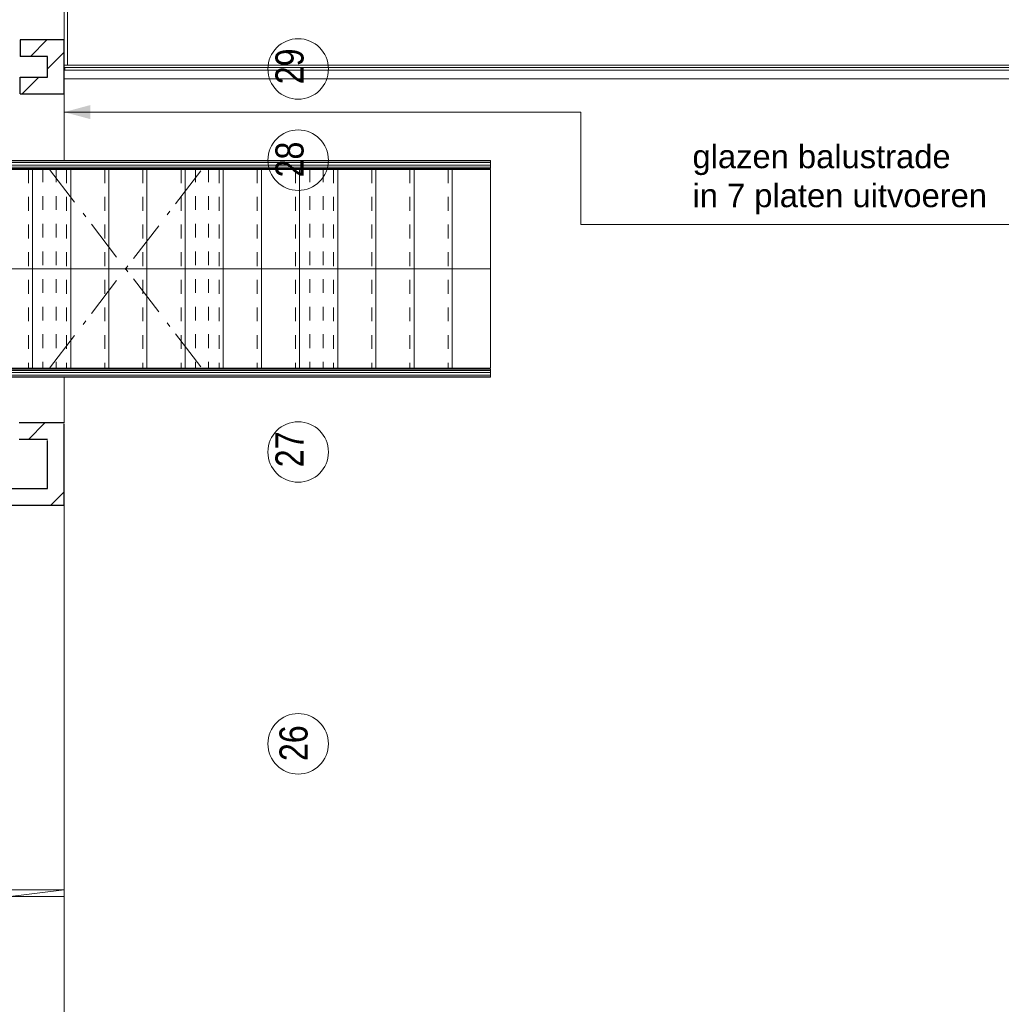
# Model space of a CAD drawing. Header units: millimetres. Extents: x 274611 to 749520, y 175257 to 298905.
# Tile 111 of 251: x 548504 to 554421, y 215771 to 221710. Entities that reach past the tile are written whole.
import ezdxf

# ---------------------------------------------------------------- set-up
doc = ezdxf.new("R2010")
doc.units = ezdxf.units.MM
doc.header["$LTSCALE"] = 400
doc.linetypes.add('STYLE_01', pattern=[0.416641, 0.208282, -0.208359])
doc.linetypes.add('STYLE_06', pattern=[1.041641, 0.625, -0.208282, 0.069427, -0.138931])
for name, color, linetype, lineweight in [('leuning', 43, 'Continuous', 5), ('mat-baksteen', 5, 'Continuous', 25), ('None', 7, 'Continuous', 9), ('Tekst', 140, 'Continuous', 15)]:
    doc.layers.add(name, color=color, linetype=linetype, lineweight=lineweight)
doc.styles.add('Arial', font='arial.ttf', dxfattribs={"height": 211.666667})
doc.styles.add('Arial Narrow', font='ARIALN.TTF', dxfattribs={"height": 222.25})

# ---------------------------------------------------------------- blocks, each defined once
blk = doc.blocks.new('*U277')
at = {"layer": 'None', "color": 8, "linetype": 'Continuous', "lineweight": 5}
for p, q in [((28845.9, 2244.8), (29100.9, 2244.8)), ((29100.9, 2244.8), (29100.9, 1044.8)), ((29100.9, 1044.8), (28845.9, 1044.8))]:
    blk.add_line(p, q, dxfattribs=at)
at = {"layer": 'None', "color": 8, "linetype": 'STYLE_01', "lineweight": 5}
blk.add_line((28845.9, 2244.8), (28845.9, 1044.8), dxfattribs=at)
blk = doc.blocks.new('*U278')
at = {"layer": 'None', "color": 8, "linetype": 'Continuous', "lineweight": 5}
for p, q in [((29075.9, 2244.8), (29330.9, 2244.8)), ((29330.9, 2244.8), (29330.9, 1044.8)), ((29330.9, 1044.8), (29075.9, 1044.8))]:
    blk.add_line(p, q, dxfattribs=at)
at = {"layer": 'None', "color": 8, "linetype": 'STYLE_01', "lineweight": 5}
blk.add_line((29075.9, 2244.8), (29075.9, 1044.8), dxfattribs=at)
blk = doc.blocks.new('*U279')
at = {"layer": 'None', "color": 8, "linetype": 'Continuous', "lineweight": 5}
for p, q in [((29305.9, 2244.8), (29560.9, 2244.8)), ((29560.9, 2244.8), (29560.9, 1044.8)), ((29560.9, 1044.8), (29305.9, 1044.8))]:
    blk.add_line(p, q, dxfattribs=at)
at = {"layer": 'None', "color": 8, "linetype": 'STYLE_01', "lineweight": 5}
blk.add_line((29305.9, 2244.8), (29305.9, 1044.8), dxfattribs=at)
blk = doc.blocks.new('*U280')
at = {"layer": 'None', "color": 8, "linetype": 'Continuous', "lineweight": 5}
for p, q in [((29535.9, 2244.8), (29790.9, 2244.8)), ((29790.9, 2244.8), (29790.9, 1044.8)), ((29790.9, 1044.8), (29535.9, 1044.8))]:
    blk.add_line(p, q, dxfattribs=at)
at = {"layer": 'None', "color": 8, "linetype": 'STYLE_01', "lineweight": 5}
blk.add_line((29535.9, 2244.8), (29535.9, 1044.8), dxfattribs=at)
blk = doc.blocks.new('*U281')
at = {"layer": 'None', "color": 8, "linetype": 'Continuous', "lineweight": 5}
for p, q in [((29765.9, 2244.8), (30020.9, 2244.8)), ((30020.9, 2244.8), (30020.9, 1044.8)), ((30020.9, 1044.8), (29765.9, 1044.8))]:
    blk.add_line(p, q, dxfattribs=at)
at = {"layer": 'None', "color": 8, "linetype": 'STYLE_01', "lineweight": 5}
blk.add_line((29765.9, 2244.8), (29765.9, 1044.8), dxfattribs=at)
blk = doc.blocks.new('*U282')
at = {"layer": 'None', "color": 8, "linetype": 'Continuous', "lineweight": 5}
for p, q in [((29995.9, 2244.8), (30250.9, 2244.8)), ((30250.9, 2244.8), (30250.9, 1044.8)), ((30250.9, 1044.8), (29995.9, 1044.8))]:
    blk.add_line(p, q, dxfattribs=at)
at = {"layer": 'None', "color": 8, "linetype": 'STYLE_01', "lineweight": 5}
blk.add_line((29995.9, 2244.8), (29995.9, 1044.8), dxfattribs=at)
blk = doc.blocks.new('*U283')
at = {"layer": 'None', "color": 8, "linetype": 'Continuous', "lineweight": 5}
for p, q in [((30225.9, 2244.8), (30480.9, 2244.8)), ((30480.9, 2244.8), (30480.9, 1044.8)), ((30480.9, 1044.8), (30225.9, 1044.8))]:
    blk.add_line(p, q, dxfattribs=at)
at = {"layer": 'None', "color": 8, "linetype": 'STYLE_01', "lineweight": 5}
blk.add_line((30225.9, 2244.8), (30225.9, 1044.8), dxfattribs=at)
blk = doc.blocks.new('*U284')
at = {"layer": 'None', "color": 8, "linetype": 'Continuous', "lineweight": 5}
for p, q in [((30455.9, 2244.8), (30710.9, 2244.8)), ((30710.9, 2244.8), (30710.9, 1044.8)), ((30710.9, 1044.8), (30455.9, 1044.8))]:
    blk.add_line(p, q, dxfattribs=at)
at = {"layer": 'None', "color": 8, "linetype": 'STYLE_01', "lineweight": 5}
blk.add_line((30455.9, 2244.8), (30455.9, 1044.8), dxfattribs=at)
blk = doc.blocks.new('*U285')
at = {"layer": 'None', "color": 8, "linetype": 'Continuous', "lineweight": 5}
for p, q in [((30685.9, 2244.8), (30940.9, 2244.8)), ((30940.9, 2244.8), (30940.9, 1044.8)), ((30940.9, 1044.8), (30685.9, 1044.8))]:
    blk.add_line(p, q, dxfattribs=at)
at = {"layer": 'None', "color": 8, "linetype": 'STYLE_01', "lineweight": 5}
blk.add_line((30685.9, 2244.8), (30685.9, 1044.8), dxfattribs=at)
blk = doc.blocks.new('*U286')
at = {"layer": 'None', "color": 8, "linetype": 'Continuous', "lineweight": 5}
for p, q in [((30915.9, 2244.8), (31170.9, 2244.8)), ((31170.9, 2244.8), (31170.9, 1044.8)), ((31170.9, 1044.8), (30915.9, 1044.8))]:
    blk.add_line(p, q, dxfattribs=at)
at = {"layer": 'None', "color": 8, "linetype": 'STYLE_01', "lineweight": 5}
blk.add_line((30915.9, 2244.8), (30915.9, 1044.8), dxfattribs=at)
blk = doc.blocks.new('*U287')
at = {"layer": 'None', "color": 8, "linetype": 'Continuous', "lineweight": 5}
for p, q in [((31145.9, 2244.8), (31400.9, 2244.8)), ((31400.9, 2244.8), (31400.9, 1044.8)), ((31400.9, 1044.8), (31145.9, 1044.8))]:
    blk.add_line(p, q, dxfattribs=at)
at = {"layer": 'None', "color": 8, "linetype": 'STYLE_01', "lineweight": 5}
blk.add_line((31145.9, 2244.8), (31145.9, 1044.8), dxfattribs=at)
blk = doc.blocks.new('*U288')
at = {"layer": 'None', "color": 8, "linetype": 'Continuous', "lineweight": 5}
for p, q in [((31375.9, 2244.8), (31630.9, 2244.8)), ((31630.9, 2244.8), (31630.9, 1044.8)), ((31630.9, 1044.8), (31375.9, 1044.8))]:
    blk.add_line(p, q, dxfattribs=at)
at = {"layer": 'None', "color": 8, "linetype": 'STYLE_01', "lineweight": 5}
blk.add_line((31375.9, 2244.8), (31375.9, 1044.8), dxfattribs=at)
blk = doc.blocks.new('*U289')
at = {"layer": 'None', "color": 8, "linetype": 'Continuous', "lineweight": 5}
for p, q in [((31605.9, 2244.8), (31860.9, 2244.8)), ((31860.9, 2244.8), (31860.9, 1044.8)), ((31860.9, 1044.8), (31605.9, 1044.8))]:
    blk.add_line(p, q, dxfattribs=at)
at = {"layer": 'None', "color": 8, "linetype": 'STYLE_01', "lineweight": 5}
blk.add_line((31605.9, 2244.8), (31605.9, 1044.8), dxfattribs=at)
blk = doc.blocks.new('*X290')
at = {"layer": 'None', "lineweight": 9}
blk.add_line((29075.7, 615), (29175.7, 715), dxfattribs=at)
blk = doc.blocks.new('*U291')
at = {"layer": 'leuning', "color": 140, "lineweight": 15}
for p, q in [((31860.9, 2258.3), (25185.9, 2258.3)), ((31860.9, 2298.3), (25225.9, 2298.3)), ((31860.9, 2298.3), (31860.9, 2258.3)), ((25185.9, 1031.3), (31860.9, 1031.3)), ((31860.9, 991.3), (31860.9, 1031.3)), ((25225.9, 991.3), (31860.9, 991.3))]:
    blk.add_line(p, q, dxfattribs=at)
at = {"layer": 'mat-baksteen', "lineweight": 25}
for p, q in [((29291.1, 715), (29021.1, 715)), ((29191.1, 615), (29021.1, 615))]:
    blk.add_line(p, q, dxfattribs=at)
at = {"layer": 'None', "color": 8, "linetype": 'Continuous', "lineweight": 5}
for p, q in [((29291.1, 2700), (29291.1, 2298.3)), ((31860.9, 1644.8), (28410.9, 1644.8)), ((29291.1, 991.3), (29291.1, 715))]:
    blk.add_line(p, q, dxfattribs=at)
at = {"layer": 'None', "color": 43, "lineweight": 9}
for p, q in [((25184.9, 2296.8), (31860.9, 2296.8)), ((25184.9, 2286.8), (31860.9, 2286.8)), ((25184.9, 2269.8), (31860.9, 2269.8)), ((31860.9, 2286.8), (31860.9, 2296.8)), ((31860.9, 2249.8), (31860.9, 2269.8)), ((25184.9, 2249.8), (31860.9, 2249.8)), ((31860.9, 1039.8), (25184.9, 1039.8)), ((31860.9, 1019.8), (25184.9, 1019.8)), ((31860.9, 1039.8), (31860.9, 1019.8)), ((31860.9, 1002.8), (25184.9, 1002.8)), ((31860.9, 992.8), (25184.9, 992.8)), ((31860.9, 1002.8), (31860.9, 992.8))]:
    blk.add_line(p, q, dxfattribs=at)
at = {"layer": 'None', "color": 8, "linetype": 'STYLE_01', "lineweight": 5}
for p, q in [((29162.4, 2249.8), (29162.4, 1039.8)), ((29242.4, 2249.8), (29242.4, 1039.8)), ((30082.4, 2249.8), (30082.4, 1039.8)), ((30162.4, 2249.8), (30162.4, 1039.8)), ((30773.4, 2249.8), (30773.4, 1039.8)), ((30853.4, 2249.8), (30853.4, 1039.8))]:
    blk.add_line(p, q, dxfattribs=at)
at = {"layer": 'None', "linetype": 'STYLE_06', "lineweight": 9}
for p, q in [((29202.4, 2244.8), (30122.4, 1044.8)), ((29202.4, 1044.8), (30122.4, 2244.8))]:
    blk.add_line(p, q, dxfattribs=at)
at = {"layer": 'mat-baksteen'}
blk.add_blockref('*X290', (0, 0), dxfattribs=at)
at = {"layer": 'None', "color": 7}
for name in ['*U277', '*U278', '*U279', '*U280', '*U281', '*U282', '*U283', '*U284', '*U285', '*U286', '*U287', '*U288', '*U289']:
    blk.add_blockref(name, (0, 0), dxfattribs=at)
blk = doc.blocks.new('*U376')
at = {"layer": 'None', "color": 8, "linetype": 'Continuous', "lineweight": 5}
for points in [[(27294.4, 220), (29291.1, 220), (29291.1, -2140), (27294.4, -2140)], [(29291.1, -4080), (29291.1, -2100), (21471.1, -2100), (21471.1, -4080)]]:
    blk.add_lwpolyline(points, close=True, dxfattribs=at)
blk.add_lwpolyline([(29291.1, -2100), (21471.1, -3067.7), (21471.1, -3112.3), (29291.1, -4080)], dxfattribs=at)
blk = doc.blocks.new('*X1135')
at = {"layer": 'None', "lineweight": 9}
blk.add_line((29251.2, 259.8), (29291.1, 299.7), dxfattribs=at)
blk = doc.blocks.new('*X1136')
at = {"layer": 'None', "lineweight": 9}
for p, q in [((23554.5, 220), (23654.5, 320)), ((23730.9, 220), (23830.9, 320)), ((24261.6, 220), (24361.6, 320)), ((24438, 220), (24538, 320)), ((24968.7, 220), (25068.7, 320)), ((25145.1, 220), (25245.1, 320)), ((25675.8, 220), (25775.8, 320)), ((25852.2, 220), (25952.2, 320)), ((26383, 220), (26483, 320)), ((26559.3, 220), (26659.3, 320)), ((27090.1, 220), (27190.1, 320)), ((27266.4, 220), (27366.4, 320)), ((27797.2, 220), (27897.2, 320)), ((27973.6, 220), (28073.6, 320)), ((28504.3, 220), (28604.3, 320)), ((28680.7, 220), (28780.7, 320)), ((29211.4, 220), (29251.2, 259.8))]:
    blk.add_line(p, q, dxfattribs=at)
blk = doc.blocks.new('*X1137')
at = {"layer": 'None', "lineweight": 9}
blk.add_line((29088, 2925), (29188, 3025), dxfattribs=at)
blk = doc.blocks.new('*X1138')
at = {"layer": 'None', "lineweight": 9}
blk.add_line((29191.1, 2851.7), (29291.1, 2951.7), dxfattribs=at)
blk = doc.blocks.new('*X1139')
at = {"layer": 'None', "lineweight": 9}
blk.add_line((29039.3, 2700), (29139.3, 2800), dxfattribs=at)

msp = doc.modelspace()

# ---------------------------------------------------------------- linework, layer by layer
at = {"layer": 'mat-baksteen', "lineweight": 25}
for p, q in [((548506.24035, 221587.18879), (548506.24035, 221487.18879)), ((548771.28099, 221587.18879), (548506.24035, 221587.18879)), ((548771.28099, 221262.18879), (548771.28099, 221587.18879)), ((548671.28099, 221487.18879), (548506.24035, 221487.18879)), ((548671.28099, 221362.18879), (548671.28099, 221487.18879)), ((548506.24035, 221362.18879), (548671.28099, 221362.18879)), ((548506.24035, 221262.18879), (548506.24035, 221362.18879)), ((548506.24035, 221262.18879), (548771.28099, 221262.18879)), ((548771.28099, 218782.18879), (548771.28099, 219272.22942)), ((548671.28099, 218882.18879), (548671.28099, 219172.22942)), ((542781.28099, 218882.18879), (548671.28099, 218882.18879)), ((542781.28099, 218782.18879), (548771.28099, 218782.18879))]:
    msp.add_line(p, q, dxfattribs=at)
at = {"layer": 'None', "color": 43, "linetype": 'Continuous', "lineweight": 9}
for p, q in [((570931.28099, 221435.18879), (548776.24035, 221435.18879)), ((570931.28099, 221352.18879), (548771.28099, 221352.18879))]:
    msp.add_line(p, q, dxfattribs=at)
at = {"layer": 'None', "color": 140, "linetype": 'Continuous', "lineweight": 15}
for p, q in [((548776.24035, 221420.18879), (556901.32162, 221420.18879)), ((548776.24035, 221404.18879), (548776.24035, 221420.18879)), ((548776.24035, 221420.18879), (556901.32162, 221420.18879)), ((548776.24035, 221404.18879), (570911.28099, 221404.18879)), ((548776.24035, 221404.18879), (570911.28099, 221404.18879))]:
    msp.add_line(p, q, dxfattribs=at)
at = {"layer": 'None', "color": 8, "lineweight": 5}
for p, q in [((551887.28099, 221152.18879), (548771.28099, 221152.18879)), ((551887.28099, 221152.18879), (551887.28099, 220473.84953)), ((556921.32162, 220473.84953), (551887.28099, 220473.84953))]:
    msp.add_line(p, q, dxfattribs=at)
at = {"layer": 'None', "color": 8, "linetype": 'Continuous', "lineweight": 5}
msp.add_lwpolyline([(548791.28099, 223137.18902), (548776.24035, 223137.18902), (548776.24035, 223010.70246), (548771.28099, 223010.70246), (548771.28099, 221435.18879), (548791.28099, 221435.18879)], close=True, dxfattribs=at)
at = {"layer": 'None', "color": 43, "linetype": 'Continuous', "lineweight": 9}
for centre in [(550182.40751, 221412.18879), (550182.40751, 220862.18879), (550182.40751, 219102.18879), (550182.40751, 217342.18879)]:
    msp.add_circle(centre, 182.60642, dxfattribs=at)
at = {"layer": 'None', "color": 8, "lineweight": 5}
msp.add_solid([(548771.28099, 221152.18879), (548930.03099, 221194.72572), (548930.03099, 221109.65185)], dxfattribs=at)

# ---------------------------------------------------------------- block references
at = {"layer": 'mat-baksteen'}
for name in ['*X1137', '*X1138', '*X1139', '*X1136', '*X1135']:
    msp.add_blockref(name, (519480.22162, 218562.18879), dxfattribs=at)
at = {"layer": 'None', "color": 7}
for name in ['*U291', '*U376']:
    msp.add_blockref(name, (519480.22162, 218562.18879), dxfattribs=at)

# ---------------------------------------------------------------- texts
at = {"layer": 'None', "color": 8, "char_height": 169.333333, "attachment_point": 1, "rotation": 90, "style": 'Arial Narrow'}
for s, insert in [('29', (550045.39843, 221319.95986)), ('28', (550045.39843, 220758.18648)), ('27', (550045.39843, 219009.95986)), ('26', (550069.64992, 217238.18648))]:
    msp.add_mtext(s, dxfattribs=dict(at, insert=insert))
at = {"layer": 'Tekst', "color": 43, "insert": (552559.3921, 220955.03601), "char_height": 141.1111111, "attachment_point": 1, "style": 'Arial'}
msp.add_mtext('glazen balustrade\\Pin 7 platen uitvoeren', dxfattribs=at)

doc.saveas('drawing.dxf')
